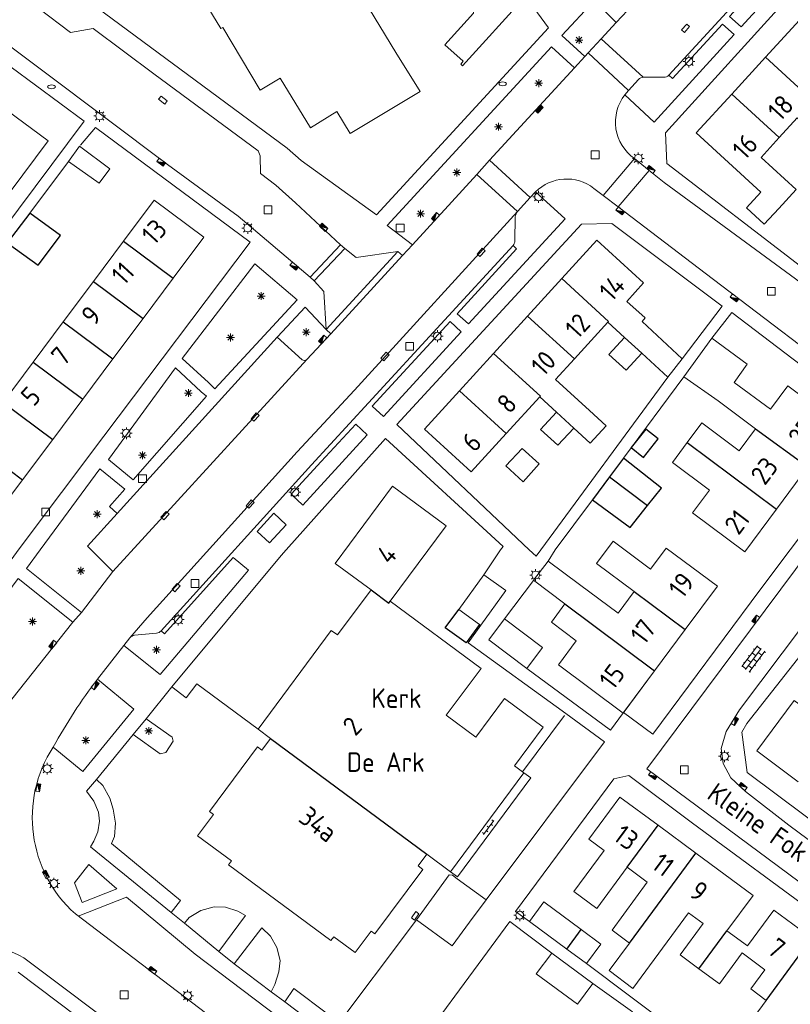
# Model space of a CAD drawing. Extents: x 168769 to 512904, y 516715 to 1559940.
# Tile 120 of 256: x 169708 to 169807, y 519692 to 519818. Entities that reach past the tile are written whole.
import ezdxf

# ---------------------------------------------------------------- set-up
doc = ezdxf.new("R2010")
doc.units = 0
doc.header["$MEASUREMENT"] = 0
doc.linetypes.add('LP', pattern=[14, 9, -5])
doc.layers.get('0').update_dxf_attribs({"linetype": 'CONTINUOUS'})
for name, color, linetype, lineweight in [('B01_HOOFDGEBOUW', 10, 'CONTINUOUS', 0), ('B02_bijgebouw', 12, 'CONTINUOUS', 0), ('B07_scheidingsmuur', 14, 'CONTINUOUS', 25), ('Q04_wegmarkering', 7, 'CONTINUOUS', 0), ('Q21_LANTAARNPAAL', 7, 'CONTINUOUS', 18), ('Q23_kolk', 7, 'CONTINUOUS', 18), ('Q26_BOOM', 7, 'CONTINUOUS', 18), ('Q28_rioolput', 7, 'CONTINUOUS', 18), ('Q92_BRANDKRAAN', 7, 'CONTINUOUS', 0), ('Q96_STRAATKOLK', 7, 'CONTINUOUS', 0), ('Q97_TROTTOIRKOLK', 7, 'CONTINUOUS', 0), ('S02_symb_open_verh', 7, 'CONTINUOUS', 13), ('T03_HEK', 34, 'CONTINUOUS', 0), ('V00_kant_verharding', 252, 'CONTINUOUS', 0), ('V11_VERKEERSDREMPEL', 7, 'CONTINUOUS', 0), ('Z19_Overigetekst', 7, 'CONTINUOUS', 0)]:
    doc.layers.add(name, color=color, linetype=linetype, lineweight=lineweight)
for name, color, linetype in [('B11_dakrand_hoofdgebouw', 20, 'CONTINUOUS'), ('B14_dakrand_bijgebouw', 30, 'CONTINUOUS'), ('Z02_Huisnummer', 253, 'CONTINUOUS'), ('Z06_STRAATNAAM', 7, 'CONTINUOUS'), ('Z09_FUNCTIEAANDUIDING', 7, 'CONTINUOUS')]:
    doc.layers.add(name, color=color, linetype=linetype)
doc.styles.add('ISOCP', font='isocp.shx', dxfattribs={"height": 1.8})

# ---------------------------------------------------------------- blocks, each defined once
blk = doc.blocks.new('Q21')
at = {"color": 0}
for points in [[(-1.5, 0), (-1, 0)], [(-1.06, 1.06), (-0.71, 0.71)], [(0, 1.5), (0, 1)], [(1.06, 1.06), (0.71, 0.71)], [(1.5, 0), (1, 0)], [(-1.06, -1.06), (-0.71, -0.71)], [(0, -1.5), (0, -1)], [(1.06, -1.06), (0.71, -0.71)]]:
    blk.add_lwpolyline(points, dxfattribs=at)
blk.add_circle((0, 0), 1, dxfattribs=at)
blk = doc.blocks.new('Q26')
at = {"color": 0}
for p, q in [((-1, 0), (1, 0)), ((-0.7, 0.7), (0.7, -0.7)), ((0.7, 0.7), (-0.7, -0.7)), ((0, 1), (0, -1))]:
    blk.add_line(p, q, dxfattribs=at)
blk = doc.blocks.new('Q28')
at = {"color": 0}
blk.add_lwpolyline([(1, 1), (1, -1), (-1, -1), (-1, 1)], close=True, dxfattribs=at)
blk = doc.blocks.new('Q97')
blk.add_hatch(color=256).paths.add_polyline_path([(-1, 1), (-1, 0), (1, 1)])
blk.add_line((1, 1), (-1, 0))
at = {"color": 0}
for points in [[(-1, 0), (-1, 1), (1, 1), (1, 0), (-1, 0)], [(0, 0.8), (0, 1)]]:
    blk.add_lwpolyline(points, dxfattribs=at)
blk = doc.blocks.new('Q23')
at = {"color": 0}
blk.add_lwpolyline([(0.99, -0.5), (-0.99, -0.5), (-0.99, 0.5), (0.99, 0.5), (0.99, -0.5)], dxfattribs=at)
blk = doc.blocks.new('Q92')
at = {"color": 0}
blk.add_ellipse((0, 0), major_axis=(-0.991, 0), ratio=0.499983, start_param=1.570796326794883, end_param=7.853981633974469, dxfattribs=at)
blk = doc.blocks.new('Q96')
for p, q in [((-1, 0.88), (1, 0.88)), ((-1, 0.75), (1, 0.75)), ((-1, 0.63), (1, 0.63)), ((-1, 0.5), (1, 0.5)), ((-1, 0.38), (1, 0.38)), ((-1, 0.25), (1, 0.25)), ((-1, 0.12), (1, 0.12))]:
    blk.add_line(p, q)
at = {"color": 0}
blk.add_lwpolyline([(1, 1), (1, 0), (-1, 0), (-1, 1), (1, 1)], dxfattribs=at)
blk = doc.blocks.new('S024')
at = {"color": 0}
for p, q in [((0, 1.2), (6.7, 1.2)), ((0, 0), (6.7, 0)), ((0.2, 1.2), (0.2, 0)), ((1.25, 1.5), (1.25, 1.2)), ((1.25, 0), (1.25, -1.2)), ((2.3, 1.2), (2.3, 0)), ((3.35, 1.5), (3.35, 1.2)), ((3.35, 0), (3.35, -1.2)), ((4.4, 1.2), (4.4, 0)), ((5.45, 1.5), (5.45, 1.2)), ((5.45, 0), (5.45, -1.2)), ((6.5, 1.2), (6.5, 0)), ((0, -1.2), (6.7, -1.2)), ((0.2, -1.2), (0.2, -1.5)), ((2.3, -1.2), (2.3, -1.5)), ((4.4, -1.2), (4.4, -1.5)), ((6.5, -1.2), (6.5, -1.5))]:
    blk.add_line(p, q, dxfattribs=at)
blk = doc.blocks.new('S026')
for p, q in [((0, 0), (4.4, 0)), ((0.2, 0.5), (0.2, 0)), ((1.2, 0), (1.2, -0.5)), ((2.2, 0.5), (2.2, 0)), ((3.2, 0), (3.2, -0.5)), ((4.2, 0.5), (4.2, 0))]:
    blk.add_line(p, q)

msp = doc.modelspace()

# ---------------------------------------------------------------- linework, layer by layer
at = {"layer": 'B01_HOOFDGEBOUW'}
msp.add_line((169708.41, 519758.96), (169704.49, 519753.72), dxfattribs=at)
for points in [[(169756.21, 519813.67), (169750.05, 519823.83), (169748.4, 519822.83), (169741.71, 519833.87), (169748.23, 519837.81), (169743.93, 519844.9), (169730.4, 519836.71), (169735.89, 519827.64), (169729.54, 519823.79), (169733.81, 519816.74), (169734.04, 519816.87)], [(169756.21, 519813.67), (169759.3, 519808.68), (169750.37, 519803.28), (169748.64, 519806.1), (169745.27, 519804.04), (169741.4, 519810.36), (169738.82, 519808.83), (169734.04, 519816.87)], [(169803.53, 519813.08), (169807.86, 519817.79)], [(169799.19, 519808.35), (169803.53, 519813.08)], [(169802.94, 519795.78), (169794.64, 519803.4), (169799.19, 519808.35)], [(169706.44, 519806.26), (169711.7, 519802.34), (169706.84, 519795.81), (169701.58, 519799.72)], [(169814.02, 519803.44), (169812, 519801.24), (169807.59, 519805.29), (169805.27, 519802.77)], [(169805.27, 519802.77), (169802.95, 519800.24), (169807.43, 519796.12), (169805.21, 519793.7)], [(169721.35, 519789.53), (169725.27, 519794.77), (169731.63, 519790.02), (169727.71, 519784.78)], [(169717.49, 519784.37), (169721.35, 519789.53)], [(169777.43, 519784.72), (169781.92, 519789.65), (169787.92, 519784.18)], [(169713.63, 519779.2), (169717.49, 519784.37)], [(169727.71, 519784.78), (169723.85, 519779.61)], [(169773.06, 519779.93), (169777.43, 519784.72)], [(169787.92, 519784.18), (169785.77, 519781.81), (169788.11, 519779.68), (169787.71, 519779.23), (169792.86, 519774.44), (169791.03, 519772.12)], [(169709.77, 519774.04), (169713.63, 519779.2)], [(169723.85, 519779.61), (169719.99, 519774.45)], [(169768.7, 519775.15), (169773.06, 519779.93)], [(169783.33, 519779.14), (169779.06, 519774.46)], [(169783.33, 519779.14), (169785.47, 519777.19)], [(169785.47, 519777.19), (169787.69, 519775.16)], [(169793.07, 519772.15), (169796.67, 519777.09)], [(169796.67, 519777.09), (169801.18, 519773.77), (169799.52, 519771.43)], [(169764.33, 519770.35), (169768.7, 519775.15)], [(169787.69, 519775.16), (169791.03, 519772.12)], [(169705.91, 519768.88), (169709.77, 519774.04)], [(169719.99, 519774.45), (169716.13, 519769.29)], [(169779.06, 519774.46), (169776.64, 519771.8), (169781, 519767.82)], [(169797.48, 519769.06), (169793.07, 519772.15)], [(169799.52, 519771.43), (169804.14, 519768), (169806.36, 519770.98), (169812.98, 519766.06), (169808.95, 519760.64)], [(169765.86, 519759.97), (169759.85, 519765.44), (169764.33, 519770.35)], [(169716.13, 519769.29), (169712.27, 519764.12)], [(169774.61, 519769.57), (169770.33, 519764.88)], [(169776.75, 519767.62), (169774.61, 519769.57)], [(169802.26, 519765.51), (169797.48, 519769.06)], [(169776.75, 519767.62), (169778.97, 519765.59)], [(169793.48, 519763.73), (169795.37, 519766.26), (169800.16, 519762.69), (169802.26, 519765.51)], [(169712.27, 519764.12), (169708.41, 519758.96)], [(169770.33, 519764.88), (169765.86, 519759.97)], [(169804.92, 519755.22), (169800.86, 519749.75), (169794.18, 519754.72), (169796.36, 519757.65), (169791.6, 519761.2), (169793.48, 519763.73)], [(169808.95, 519760.64), (169804.92, 519755.22)], [(169753.02, 519744.89), (169748.45, 519748.27), (169755.78, 519758.15), (169762.64, 519753.08), (169755.49, 519743.43)], [(169781.88, 519748.24), (169784.03, 519751.1)], [(169788.8, 519747.52), (169784.03, 519751.1)], [(169790.82, 519750.2), (169788.8, 519747.52)], [(169790.82, 519750.2), (169797.36, 519745.34), (169793.24, 519739.79)], [(169779.71, 519745.58), (169775.68, 519748.57), (169773.84, 519746.1)], [(169786.7, 519744.66), (169781.88, 519748.24)], [(169767.47, 519746.81), (169764.27, 519742.35)], [(169767.09, 519740.34), (169770.28, 519744.8), (169767.47, 519746.81)], [(169777.85, 519743.07), (169773.84, 519746.1)], [(169789.33, 519734.53), (169785.28, 519729.09), (169777.02, 519735.29), (169779.3, 519738.37), (169776.11, 519740.74), (169777.85, 519743.07), (169773.84, 519746.1)], [(169738.56, 519727.03), (169747.94, 519739.69), (169748.74, 519739.1), (169753.02, 519744.89)], [(169784.65, 519741.91), (169779.71, 519745.58)], [(169786.7, 519744.66), (169784.65, 519741.91)], [(169755.49, 519743.43), (169767.11, 519734.82), (169762.66, 519728.82)], [(169766.91, 519740.46), (169764.27, 519742.35)], [(169776.11, 519740.74), (169777.85, 519743.07)], [(169766.91, 519740.46), (169767.09, 519740.34)], [(169793.24, 519739.79), (169789.33, 519734.53)], [(169789.33, 519734.53), (169785.35, 519729.19)], [(169809.87, 519728.74), (169807.18, 519730.73), (169802.39, 519724.29), (169807.72, 519720.32)], [(169766.44, 519726.02), (169762.66, 519728.82)], [(169760.18, 519711.04), (169759.06, 519709.53), (169759.64, 519709.1), (169753.51, 519700.83), (169753.02, 519701.19), (169750.98, 519698.45), (169748.25, 519700.48), (169747.88, 519699.99), (169734.79, 519709.68), (169735.15, 519710.17), (169730.81, 519713.38), (169732.85, 519716.13), (169732.35, 519716.5), (169738.47, 519724.77), (169739.05, 519724.34), (169740.16, 519725.84)], [(169740.16, 519725.84), (169738.56, 519727.03)], [(169772.59, 519721.46), (169771.38, 519722.36)], [(169772.59, 519721.46), (169763.2, 519708.79)], [(169780.9, 519712.98), (169784.86, 519718.36), (169789.76, 519714.74)], [(169789.76, 519714.74), (169794.59, 519711.19)], [(169780.9, 519712.98), (169782.87, 519711.53), (169778.99, 519706.26), (169781.91, 519704.1)], [(169763.2, 519708.79), (169760.18, 519711.04)], [(169794.59, 519711.19), (169801.93, 519705.77), (169798.58, 519701.24)], [(169785.8, 519709.36), (169781.91, 519704.1)], [(169785.8, 519709.36), (169788.39, 519707.45), (169783.87, 519701.32), (169786.1, 519699.67)], [(169795.56, 519702.16), (169793.68, 519703.55), (169786.53, 519693.86), (169783.49, 519696.14)], [(169798.58, 519701.24), (169801.2, 519699.3), (169804.58, 519703.88), (169809.47, 519700.27)], [(169795, 519696.38), (169792.6, 519698.15), (169795.56, 519702.16)], [(169786.1, 519699.67), (169783.49, 519696.14)], [(169800.52, 519698.41), (169797.61, 519694.46), (169795, 519696.38)], [(169800.52, 519698.41), (169803.45, 519696.25), (169801.64, 519693.79), (169803.62, 519692.33)], [(169803.62, 519692.33), (169802.08, 519690.24)]]:
    msp.add_lwpolyline(points, dxfattribs=at)
at = {"layer": 'B02_bijgebouw'}
for points in [[(169772.79, 519820.86), (169764.73, 519811.96), (169764.5, 519812.18), (169764.83, 519812.54), (169762.48, 519814.66), (169766.15, 519818.72), (169766.63, 519823.57), (169763.35, 519828.25), (169765.93, 519830.06), (169765.63, 519830.5), (169765.89, 519830.68)], [(169715.72, 519801.69), (169719.6, 519798.77), (169718.22, 519796.93), (169714.29, 519799.73)], [(169714.29, 519799.73), (169715.72, 519801.69)], [(169805.21, 519793.7), (169803.34, 519791.71), (169801.09, 519793.77), (169802.94, 519795.78)], [(169785.47, 519777.19), (169783.48, 519775), (169785.7, 519772.98), (169787.69, 519775.16)], [(169774.73, 519765.4), (169776.75, 519767.62)], [(169776.95, 519763.38), (169774.73, 519765.4)], [(169778.97, 519765.59), (169776.95, 519763.38)], [(169772.51, 519758.72), (169770.26, 519760.76), (169772.37, 519762.96), (169774.55, 519761.01), (169772.51, 519758.72)], [(169768.1, 519738.49), (169770.09, 519741.15), (169774.96, 519737.49)], [(169774.96, 519737.49), (169772.97, 519734.83), (169768.1, 519738.49)], [(169771.38, 519722.36), (169775.05, 519727.3), (169770.1, 519730.96), (169766.44, 519726.02)], [(169763.04, 519708.41), (169758.86, 519702.62)], [(169764.06, 519707.9), (169763.46, 519708.34), (169763.04, 519708.41)], [(169764.06, 519707.9), (169767.74, 519705.18)], [(169767.74, 519705.18), (169765.62, 519702.35)], [(169773.29, 519702.42), (169775.13, 519704.92), (169779.92, 519701.39)], [(169758.86, 519702.62), (169763.39, 519699.31)], [(169765.62, 519702.35), (169763.39, 519699.31)], [(169778.07, 519698.89), (169773.29, 519702.42)], [(169779.92, 519701.39), (169782.44, 519699.53)], [(169782.44, 519699.53), (169780.6, 519697.03)], [(169779.46, 519691.84), (169774.18, 519695.73), (169776.18, 519698.39)], [(169781.43, 519694.48), (169776.18, 519698.39)], [(169780.6, 519697.03), (169778.07, 519698.89)], [(169779.46, 519691.84), (169781.43, 519694.48)]]:
    msp.add_lwpolyline(points, dxfattribs=at)
at = {"layer": 'B07_scheidingsmuur'}
for points in [[(169803.53, 519813.08), (169814.02, 519803.44)], [(169799.19, 519808.35), (169805.27, 519802.77)], [(169721.35, 519789.53), (169727.71, 519784.78)], [(169717.49, 519784.37), (169723.85, 519779.61)], [(169777.43, 519784.72), (169783.43, 519779.25), (169783.33, 519779.14)], [(169713.63, 519779.2), (169719.99, 519774.45)], [(169773.06, 519779.93), (169779.06, 519774.46)], [(169768.7, 519775.15), (169774.71, 519769.68), (169774.61, 519769.57)], [(169709.77, 519774.04), (169716.13, 519769.29)], [(169764.33, 519770.35), (169770.33, 519764.88)], [(169705.91, 519768.88), (169712.27, 519764.12)], [(169802.26, 519765.51), (169808.95, 519760.64)], [(169702.05, 519763.72), (169708.41, 519758.96)], [(169793.48, 519763.73), (169804.92, 519755.22)], [(169783.54, 519759.33), (169788.43, 519755.68)], [(169753.02, 519744.89), (169755.29, 519743.19), (169755.49, 519743.43)], [(169786.7, 519744.66), (169793.24, 519739.79)], [(169777.85, 519743.07), (169789.33, 519734.53)], [(169740.16, 519725.84), (169760.18, 519711.04)], [(169785.8, 519709.36), (169789.76, 519714.74)], [(169786.1, 519699.67), (169794.59, 519711.19)], [(169778.07, 519698.89), (169779.92, 519701.39)], [(169795, 519696.38), (169798.58, 519701.24)], [(169803.62, 519692.33), (169809.47, 519700.27)]]:
    msp.add_lwpolyline(points, dxfattribs=at)
at = {"layer": 'B11_dakrand_hoofdgebouw', "flags": 128}
msp.add_lwpolyline([(169781, 519767.82), (169783.12, 519765.86), (169781.08, 519763.66), (169778.97, 519765.59)], dxfattribs=at)
at = {"layer": 'B14_dakrand_bijgebouw'}
for points in [[(169706.44, 519789.29), (169710.41, 519786.43), (169713.28, 519790.23), (169709.36, 519793.1)], [(169709.36, 519793.1), (169706.44, 519789.29)], [(169788.21, 519765.46), (169786.32, 519763.09), (169787.91, 519761.82), (169789.79, 519764.2), (169788.21, 519765.46)], [(169785.33, 519761.75), (169783.54, 519759.33)], [(169788.43, 519755.68), (169790.19, 519757.91), (169785.33, 519761.75)], [(169783.54, 519759.33), (169781.37, 519756.41)], [(169781.37, 519756.41), (169786.2, 519752.84), (169788.43, 519755.68)], [(169766.91, 519740.46), (169765.21, 519738.11), (169762.53, 519740.02), (169764.27, 519742.35)]]:
    msp.add_lwpolyline(points, dxfattribs=at)
at = {"layer": 'Q04_wegmarkering'}
for points in [[(169771.76, 519793.29), (169750.9, 519770.46), (169743.57, 519762.55), (169724.35, 519741.29)], [(169744.79, 519774.36), (169719.96, 519747.21)], [(169724.35, 519741.29), (169722.14, 519738.75)]]:
    msp.add_lwpolyline(points, dxfattribs=at)
at = {"layer": 'T03_HEK', "linetype": 'LP'}
msp.add_lwpolyline([(169772.43, 519721.58), (169777.95, 519729.03)], dxfattribs=at)
at = {"layer": 'V00_kant_verharding'}
for points in [[(169759.16, 519840.33), (169743.87, 519861.48), (169740.02, 519857.23), (169738.78, 519855.88), (169712.26, 519827.14), (169712.27, 519826.47), (169712.71, 519823.36), (169713.02, 519823.09), (169742.27, 519801.43), (169744.08, 519799.85), (169753.71, 519792.88), (169775.74, 519816.83), (169772.79, 519820.86)], [(169830.6, 519853.6), (169815.29, 519837.06), (169791.14, 519810.76)], [(169820.5, 519836.12), (169807.14, 519821.5), (169790.7, 519803.4), (169790.91, 519799.47), (169808, 519786.31), (169810.53, 519789.59)], [(169672.03, 519807.31), (169666.29, 519811.7), (169680.75, 519831.14), (169703.78, 519814.1), (169716.28, 519804.86), (169701.57, 519785.22), (169696.48, 519789.23)], [(169711.2, 519811.17), (169690.2, 519826.92)], [(169806.63, 519826.72), (169808.13, 519825.38), (169800.41, 519816.95), (169798.91, 519818.29), (169806.63, 519826.72)], [(169714.56, 519816.22), (169710.48, 519819.29)], [(169784.42, 519817.51), (169781.57, 519820.26), (169777.44, 519815.83), (169780.4, 519813.14)], [(169784.42, 519817.51), (169786.57, 519819.81)], [(169743.35, 519794.42), (169740.83, 519796.68), (169738.86, 519798.19), (169738.82, 519800.45), (169738.56, 519801.07), (169725.23, 519810.93), (169717.44, 519816.75), (169714.56, 519816.22)], [(169780.4, 519813.14), (169780.83, 519813.61), (169782.47, 519815.4), (169784.42, 519817.51)], [(169785.52, 519808.25), (169789.28, 519804.75), (169799.51, 519815.95), (169798.02, 519817.28), (169791.6, 519810.34), (169791.14, 519810.76)], [(169779.05, 519811.7), (169776.12, 519814.38), (169755.07, 519791.53), (169758.35, 519789.05)], [(169780.4, 519813.14), (169779.05, 519811.7)], [(169758.35, 519789.05), (169766.58, 519798.06), (169768.18, 519799.88), (169779.05, 519811.7)], [(169711.2, 519811.17), (169726.98, 519799.32), (169736.01, 519792.71)], [(169691.25, 519768.83), (169687.2, 519763.47), (169705.08, 519750.11), (169706.95, 519748.71), (169708, 519750.11), (169718.83, 519764.57), (169737.54, 519789.4), (169717.74, 519804.08), (169715.81, 519801.8)], [(169714.29, 519799.73), (169709.36, 519793.1)], [(169790.55, 519797.03), (169807.36, 519784.68), (169825.7, 519770.55), (169849.32, 519752.87), (169853.17, 519750), (169876.94, 519731.87)], [(169771.2, 519788.94), (169771.66, 519788.53), (169764.06, 519780.23), (169765.5, 519778.91), (169777.88, 519792.37), (169774.06, 519795.81)], [(169749.12, 519789.06), (169743.35, 519794.42)], [(169843.66, 519680.78), (169816.91, 519700.74), (169788.32, 519721.98), (169809.25, 519750), (169817.06, 519760.47), (169818.33, 519762.32), (169818.8, 519764.45), (169818.72, 519766.41), (169818.12, 519768.25), (169816.57, 519769.64), (169795.8, 519785.4), (169784.67, 519793.9)], [(169736.01, 519792.71), (169745.23, 519784.91)], [(169774.77, 519750), (169774.16, 519749.17), (169773.28, 519750), (169756.33, 519766.04), (169779.98, 519791.71), (169783.86, 519791.79), (169797.96, 519781.2), (169792.86, 519774.44)], [(169771.2, 519788.94), (169752.7, 519768.8), (169745.41, 519760.86), (169726.17, 519739.64)], [(169745.23, 519784.91), (169749.12, 519789.06)], [(169749.69, 519788.57), (169749.12, 519789.06)], [(169758.35, 519789.05), (169757.06, 519787.68)], [(169757.06, 519787.68), (169747.86, 519777.67)], [(169751.11, 519787.44), (169749.69, 519788.57)], [(169757.06, 519787.68), (169756.45, 519788.2), (169751.11, 519787.44)], [(169728.86, 519774.51), (169738.16, 519786.62), (169743.56, 519781.99), (169733.04, 519770.6), (169732.2, 519771.41), (169728.86, 519774.51)], [(169745.23, 519784.91), (169745.76, 519784.42)], [(169745.76, 519784.42), (169746.99, 519783.09)], [(169746.99, 519783.09), (169747.3, 519778.21)], [(169747.3, 519778.21), (169744.58, 519781.06), (169741.04, 519777.28), (169741, 519777.23)], [(169802.81, 519744.84), (169806.69, 519750), (169816.6, 519763.18), (169815.97, 519767.62), (169799.21, 519780.38), (169796.67, 519777.09)], [(169763.14, 519779.25), (169764.58, 519777.9), (169754.61, 519767.05), (169753.17, 519768.41), (169763.14, 519779.25)], [(169747.3, 519778.21), (169747.86, 519777.67)], [(169741, 519777.23), (169720.51, 519754.65)], [(169744.19, 519774.33), (169741, 519777.23)], [(169728, 519773.3), (169731.26, 519770.23), (169731.94, 519769.65), (169722.57, 519758.97), (169719.42, 519761.58), (169728, 519773.3)], [(169791.03, 519772.12), (169774.77, 519750)], [(169793.07, 519772.15), (169785.33, 519761.75)], [(169742.81, 519757.13), (169744.29, 519755.73), (169752.52, 519764.74), (169751.06, 519766.08), (169746.65, 519761.29), (169742.81, 519757.13)], [(169767.47, 519746.81), (169769.58, 519750), (169769.93, 519750.42), (169754.87, 519764.26), (169742.16, 519750), (169741.5, 519749.27), (169727.51, 519732.47)], [(169715.94, 519741.96), (169708.9, 519747.59), (169710.67, 519750), (169718.29, 519760.39), (169721.52, 519757.78)], [(169833.06, 519695.09), (169806.52, 519714.75), (169800.94, 519719.08), (169799.07, 519720.81), (169798.09, 519722.64), (169797.86, 519724.55), (169798.47, 519726.74), (169800.2, 519729.51), (169813.71, 519747.5), (169815.61, 519750), (169822.1, 519758.58), (169823.78, 519759.96), (169825.85, 519760.45), (169827.58, 519760.51), (169829.61, 519759.8), (169842.73, 519750), (169857.07, 519739.29), (169884.98, 519718.29)], [(169721.52, 519757.78), (169719.54, 519755.53), (169720.51, 519754.65)], [(169781.37, 519756.41), (169776.59, 519750), (169775.68, 519748.57)], [(169720.51, 519754.65), (169716.74, 519750.48), (169717.21, 519750), (169719.96, 519747.21), (169715.97, 519741.99), (169715.94, 519741.96)], [(169742.15, 519753.22), (169740.02, 519750.88), (169738.43, 519752.34), (169740.57, 519754.69), (169742.15, 519753.22)], [(169726.17, 519739.64), (169726.59, 519739.26), (169735.37, 519749.01), (169737.34, 519747.39)], [(169726.05, 519734.04), (169737.34, 519747.39)], [(169706.21, 519729.85), (169699.36, 519734.88), (169707.84, 519746.31), (169714.87, 519740.74)], [(169770.09, 519741.15), (169773.82, 519746.07)], [(169802.81, 519744.84), (169789.1, 519726.4)], [(169715.94, 519741.96), (169714.87, 519740.74)], [(169714.87, 519740.74), (169706.21, 519729.85)], [(169767.09, 519740.34), (169765.46, 519738.11), (169777.95, 519729.03), (169782.92, 519725.41), (169767.74, 519705.18)], [(169837, 519699.75), (169834.58, 519696.55), (169801.18, 519721.49), (169800.49, 519726.64), (169801.14, 519727.76), (169810.3, 519739.4)], [(169721.38, 519737.75), (169718.01, 519733.46)], [(169721.38, 519737.75), (169726.05, 519734.04)], [(169772.97, 519734.83), (169783.69, 519726.93)], [(169718.01, 519733.46), (169722.64, 519729.6), (169716.12, 519721.61), (169712.34, 519724.76)], [(169727.51, 519732.47), (169724.24, 519728.38)], [(169727.51, 519732.47), (169729.35, 519731.06), (169730.72, 519732.86), (169738.56, 519727.03)], [(169724.24, 519728.38), (169727.57, 519726.02), (169727.68, 519725.52), (169726.76, 519724.05), (169726.04, 519723.88), (169722.59, 519726.37)], [(169722.59, 519726.37), (169724.24, 519728.38)], [(169785.35, 519729.19), (169783.69, 519726.93)], [(169785.35, 519729.19), (169789.1, 519726.4)], [(169717.86, 519720.61), (169722.59, 519726.37)], [(169772.59, 519721.46), (169773.47, 519720.81), (169764.09, 519708.14), (169763.2, 519708.79)], [(169816.84, 519677.61), (169826.85, 519690.94), (169794.19, 519715.03), (169786.02, 519721.1), (169784.1, 519720.67), (169771.52, 519703.72), (169773.29, 519702.42)], [(169727.43, 519703.59), (169717.13, 519711.98), (169717.54, 519712.69), (169718.04, 519713.91), (169718.26, 519715.25), (169718.14, 519716.41), (169717.55, 519717.83), (169716.62, 519719.09), (169717.86, 519720.61)], [(169717.86, 519720.61), (169718.67, 519719.83), (169719.6, 519718.23), (169720.02, 519716.82), (169720.3, 519715.02), (169720.2, 519713.29), (169719.81, 519712.4), (169728.62, 519705.09), (169727.43, 519703.59)], [(169720.49, 519706.59), (169716.88, 519709.71), (169715.08, 519707.37), (169716.05, 519704.87)], [(169716.05, 519704.87), (169720.49, 519706.59)], [(169715.17, 519703.4), (169741.3, 519683.51), (169747.9, 519678.4), (169751.25, 519682.66), (169744.21, 519687.89), (169730.52, 519698.22), (169721.74, 519705.52)], [(169715.53, 519703.12), (169721.74, 519705.52)], [(169727.43, 519703.59), (169729.13, 519702.21)], [(169729.13, 519702.21), (169729.75, 519702.93), (169731.25, 519703.85), (169732.96, 519704.31), (169734.41, 519704.25), (169735.99, 519703.75), (169736.97, 519703.19), (169733.56, 519698.6)], [(169733.56, 519698.6), (169729.13, 519702.21)], [(169758.86, 519702.62), (169747.87, 519688.06)], [(169776.18, 519698.39), (169770.77, 519702.43), (169755.63, 519681.84), (169775.8, 519666.4), (169814.27, 519638.2)], [(169735.5, 519697.02), (169739.03, 519701.62), (169740.17, 519700.56), (169740.97, 519699.08), (169741.4, 519697.41), (169741.21, 519695.98), (169740.72, 519694.36), (169740.24, 519693.44)], [(169733.56, 519698.6), (169735.5, 519697.02)], [(169708.57, 519697.79), (169736.66, 519676.71), (169754.17, 519663.42), (169758.93, 519659.8), (169787.12, 519641.03), (169805.35, 519628.74)], [(169740.24, 519693.44), (169735.5, 519697.02)], [(169780.6, 519697.03), (169797.44, 519684.36)], [(169707.85, 519695.93), (169735.48, 519675.1), (169746.62, 519666.5), (169756.5, 519659.03), (169775.76, 519646.18), (169803.68, 519627.41)], [(169781.43, 519694.48), (169786.49, 519690.84)], [(169740.24, 519693.44), (169741.98, 519692.13)], [(169741.98, 519692.13), (169743.16, 519693.83), (169747.47, 519690.61), (169746.23, 519688.92)], [(169746.23, 519688.92), (169741.98, 519692.13)]]:
    msp.add_lwpolyline(points, dxfattribs=at)
for points in [[(169791.14, 519810.76, -0.196923), (169790.52, 519810.5), (169787.88, 519810.52, 0.143136), (169787.27, 519810.22), (169785.99, 519808.81), (169785.52, 519808.25)], [(169785.52, 519808.25, 0.42981), (169786.74, 519800.09), (169788.63, 519798.55), (169790.55, 519797.03)], [(169784.67, 519793.9), (169782.74, 519795.36), (169781.53, 519796.27, 0.37998), (169774.06, 519795.81)], [(169774.06, 519795.81), (169773.4, 519795.1), (169771.76, 519793.29, 0.12231), (169771.49, 519792.64), (169771.44, 519789.53, -0.149076), (169771.2, 519788.94)], [(169747.86, 519777.67), (169744.79, 519774.36, -0.34065), (169744.19, 519774.33)], [(169726.17, 519739.64, -0.152708), (169725.57, 519739.33), (169722.76, 519739.06, 0.135107), (169722.14, 519738.75), (169721.38, 519737.75)], [(169718.01, 519733.46, 0.036085), (169712.34, 519724.76)], [(169715.17, 519703.4, -0.370078), (169712.34, 519724.76)], [(169688.42, 519693.87, -0.358404), (169708.57, 519697.79)]]:
    msp.add_lwpolyline(points, format="xyb", dxfattribs=at)
at = {"layer": 'V11_VERKEERSDREMPEL'}
for points in [[(169787.88, 519810.52), (169782.47, 519815.4)], [(169780.83, 519813.61), (169785.99, 519808.81)], [(169773.4, 519795.1), (169768.18, 519799.88)], [(169786.74, 519800.09), (169782.74, 519795.36)], [(169771.76, 519793.29), (169766.58, 519798.06)], [(169788.63, 519798.55), (169784.67, 519793.9)], [(169745.76, 519784.42), (169749.69, 519788.57)], [(169756.45, 519788.2), (169747.3, 519778.21)]]:
    msp.add_lwpolyline(points, dxfattribs=at)

# ---------------------------------------------------------------- block references
at = {"layer": 'Q21_LANTAARNPAAL', "xscale": 0.5, "yscale": 0.5}
for p in [(169793.72, 519812.51), (169718.28, 519805.54), (169787.24, 519800.11), (169774.47, 519795.19), (169737.24, 519791.19), (169761.51, 519777.35), (169721.7, 519764.93), (169743.27, 519757.38), (169774.09, 519746.77), (169728.34, 519741.07), (169798.27, 519723.57), (169711.57, 519721.99), (169712.43, 519707.28), (169772.06, 519703.23), (169729.53, 519692.92)]:
    msp.add_blockref('Q21', p, dxfattribs=at)
at = {"layer": 'Q23_kolk'}
for p, xscale, yscale, rotation in [((169793.29, 519816.77), 0.4999999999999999, 0.4999999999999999, 48.25812482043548), ((169726.38, 519807.57), 0.5, 0.5, 322.699315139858), ((169767.11, 519788.07), 0.4999999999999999, 0.4999999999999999, 48.25812482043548), ((169754.81, 519774.75), 0.4999999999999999, 0.4999999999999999, 48.25812482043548), ((169738.18, 519766.99), 0.4999999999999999, 0.4999999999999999, 48.25812482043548), ((169737.54, 519755.85), 0.4999999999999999, 0.4999999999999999, 48.25812482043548), ((169726.65, 519754.37), 0.4999999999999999, 0.4999999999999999, 48.25812482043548), ((169728.07, 519745.17), 0.4999999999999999, 0.4999999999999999, 48.25812482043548), ((169758.67, 519703.14), 0.5, 0.5, 55.47373151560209)]:
    msp.add_blockref('Q23', p, dxfattribs=dict(at, xscale=xscale, yscale=yscale, rotation=rotation))
at = {"layer": 'Q26_BOOM', "xscale": 0.5, "yscale": 0.5}
for p in [(169779.65, 519815.26), (169774.49, 519809.74), (169769.34, 519804.16), (169764.01, 519798.3), (169759.37, 519793.03), (169738.95, 519782.49), (169735.03, 519777.18), (169744.73, 519777.86), (169729.64, 519770.07), (169723.77, 519762.1), (169717.96, 519754.57), (169715.88, 519747.31), (169709.68, 519740.82), (169725.56, 519737.19), (169724.56, 519726.82), (169716.52, 519725.61)]:
    msp.add_blockref('Q26', p, dxfattribs=at)
at = {"layer": 'Q28_rioolput', "xscale": 0.5, "yscale": 0.5}
for p in [(169781.71, 519800.56), (169739.83, 519793.52), (169756.75, 519791.21), (169804.26, 519783.1), (169757.97, 519776.04), (169723.76, 519759.12), (169711.37, 519754.85), (169730.48, 519745.69), (169793.12, 519721.83), (169721.42, 519693.03)]:
    msp.add_blockref('Q28', p, dxfattribs=at)
at = {"layer": 'Q92_BRANDKRAAN', "xscale": 0.5, "yscale": 0.5}
for p in [(169712.12, 519809.27), (169769.87, 519809.65)]:
    msp.add_blockref('Q92', p, dxfattribs=at)
at = {"layer": 'Q96_STRAATKOLK', "xscale": 0.4999999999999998, "yscale": 0.4999999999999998, "rotation": 227.3466247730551}
msp.add_blockref('Q96', (169774.36, 519806.6), dxfattribs=at)
at = {"layer": 'Q97_TROTTOIRKOLK'}
for p, xscale, yscale, rotation in [((169726.32, 519799.82), 0.5, 0.5, 143.1301023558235), ((169788.71, 519798.49), 0.5, 0.5, 321.5959146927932), ((169785.08, 519793.59), 0.5, 0.5, 143.0009610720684), ((169761.46, 519792.46), 0.5, 0.5, 47.89434182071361), ((169746.79, 519791.1), 0.4999999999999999, 0.4999999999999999, 316.1268848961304), ((169743.35, 519786.49), 0.5, 0.5, 140.0014031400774), ((169799.69, 519782.45), 0.4999999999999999, 0.4999999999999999, 143.0877388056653), ((169747.01, 519776.76), 0.5, 0.5, 47.86544850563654), ((169802.48, 519740.95), 0.5, 0.5, 53.08773880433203), ((169712.47, 519737.72), 0.5, 0.5, 51.50164473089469), ((169717.51, 519732.8), 0.5, 0.5, 231.837935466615), ((169799.37, 519728.2), 0.4999999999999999, 0.4999999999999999, 238.8688101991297), ((169789.24, 519721.29), 0.4999999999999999, 0.4999999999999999, 143.0877388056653), ((169710.18, 519719.59), 0.4999999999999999, 0.4999999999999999, 260.3464328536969), ((169800.47, 519719.51), 0.5, 0.5, 320.45415308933), ((169711.2, 519708.31), 0.5, 0.5, 298.569200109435), ((169724.91, 519695.98), 0.4999999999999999, 0.4999999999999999, 322.6993151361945)]:
    msp.add_blockref('Q97', p, dxfattribs=dict(at, xscale=xscale, yscale=yscale, rotation=rotation))
at = {"layer": 'S02_symb_open_verh', "xscale": 0.5, "yscale": 0.5}
for name, p, rotation in [('S024', (169800.95, 519734.69), 53.08669646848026), ('S026', (169767.43, 519713.58), 53.45863836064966)]:
    msp.add_blockref(name, p, dxfattribs=dict(at, rotation=rotation))

# ---------------------------------------------------------------- texts
at = {"layer": 'Z02_Huisnummer', "style": 'ISOCP'}
for s, rotation, p in [('18', 47.4885, (169805.42, 519804.71)), ('16', 47.4885, (169800.88, 519799.76)), ('13', 47.4681, (169725.27, 519788.88)), ('11', 47.4681, (169721.41, 519783.72)), ('14', 47.5413, (169783.85, 519781.64)), ('9', 47.4681, (169717.55, 519778.55)), ('12', 47.5413, (169779.48, 519776.85)), ('7', 47.4681, (169713.69, 519773.39)), ('10', 47.5413, (169775.12, 519772.07)), ('5', 47.4681, (169709.83, 519768.23)), ('8', 47.5413, (169770.75, 519767.27)), ('25', 53, (169808.23, 519763.05)), ('6', 47.5413, (169766.27, 519762.36)), ('23', 53, (169803.43, 519758.12)), ('21', 53, (169800.07, 519751.75)), ('4', 47.5409, (169755.39, 519747.97)), ('19', 53, (169792.92, 519743.62)), ('17', 53, (169788.03, 519737.7)), ('15', 52.848, (169784.03, 519731.92)), ('2', 47.5413, (169751.02, 519726.03)), ('34a', 322.713, (169743.58, 519715.34)), ('13', 323.3341, (169783.86, 519712.97)), ('11', 323.3341, (169788.76, 519709.35)), ('9', 323.3341, (169793.58, 519705.79)), ('7', 323.3341, (169803.57, 519698.49))]:
    msp.add_text(s, height=2.5, rotation=rotation, dxfattribs=at).set_placement(p)
at = {"layer": 'Z06_STRAATNAAM', "style": 'ISOCP'}
msp.add_text('Kleine Fok', height=2.5, rotation=324.9845, dxfattribs=at).set_placement((169795.86, 519718.27))
at = {"layer": 'Z09_FUNCTIEAANDUIDING', "style": 'ISOCP'}
msp.add_text('Kerk', height=2.5, dxfattribs=at).set_placement((169753.06, 519729.76))
at = {"layer": 'Z19_Overigetekst', "style": 'ISOCP'}
msp.add_text('De Ark', height=2.5, dxfattribs=at).set_placement((169749.93, 519721.58))

doc.saveas('drawing.dxf')
